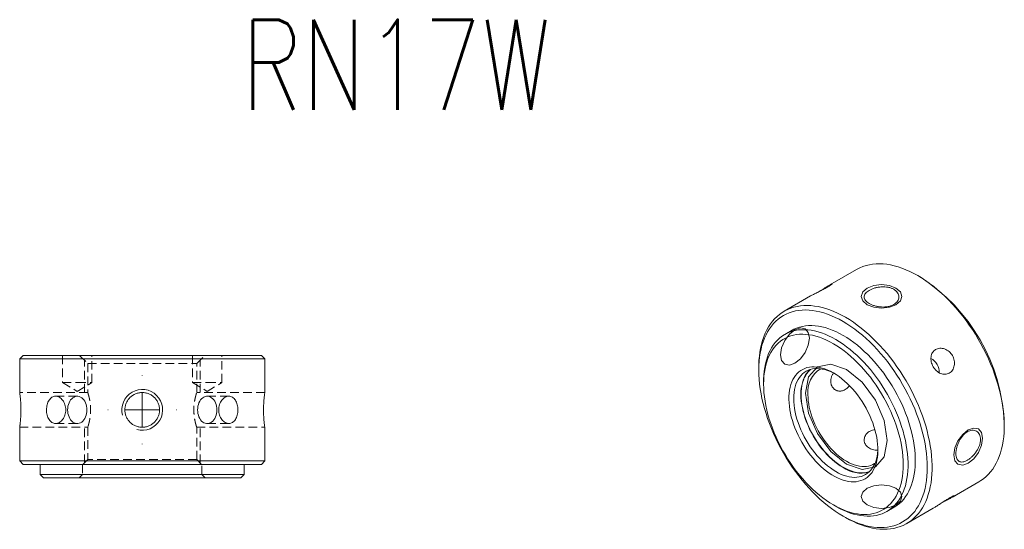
# Model space of a CAD drawing. Header units: millimetres. Extents: x 54 to 201, y 43 to 192.
# Tile 3 of 3: x 57 to 201, y 118 to 192. Entities that reach past the tile are written whole.
import ezdxf

# ---------------------------------------------------------------- set-up
doc = ezdxf.new("R2010")
doc.units = ezdxf.units.MM
doc.linetypes.add('HIDDEN', pattern=[1.905, 1.27, -0.635])
doc.layers.get('0').update_dxf_attribs({"lineweight": 18})
doc.layers.add('FORMAT', color=7, linetype='Continuous', lineweight=18)
doc.styles.add('SLDTEXTSTYLE0', font='txt.shx', dxfattribs={"width": 0.75})

# ---------------------------------------------------------------- blocks, each defined once
blk = doc.blocks.new('SW_CENTERMARKSYMBOL_1')
at = {"layer": 'FORMAT', "color": 0}
for p, q in [((0, 5), (0, 5.05)), ((0, 0), (0, 2.5)), ((-5, 0), (-5.05, 0)), ((0, 0), (-2.5, 0)), ((0, 0), (0, -2.5)), ((0, 0), (2.5, 0)), ((5, 0), (5.05, 0)), ((0, -5), (0, -5.05))]:
    blk.add_line(p, q, dxfattribs=at)

msp = doc.modelspace()

# ---------------------------------------------------------------- linework, layer by layer
at = {"color": 7, "linetype": 'Continuous', "lineweight": 15}
for p, q in [((179.56, 155.71), (175.66, 153.46)), ((188.91, 154.61), (188.56, 154.82)), ((172.84, 151.83), (168.95, 149.59)), ((170.1, 146.79), (169.04, 146.17)), ((57.15, 143.1), (56.65, 142.6)), ((56.65, 142.6), (56.65, 137.65)), ((92.65, 142.6), (56.65, 142.6)), ((57.15, 143.1), (92.15, 143.1)), ((92.65, 142.6), (92.15, 143.1)), ((92.65, 137.64), (92.65, 142.6)), ((165.22, 141.35), (165.22, 140.94)), ((165.93, 139.31), (165.93, 138.9)), ((201.28, 132.77), (201.28, 133.18)), ((56.65, 132.55), (56.65, 127.6)), ((92.65, 127.6), (92.65, 132.55)), ((56.65, 127.6), (57.15, 127.1)), ((56.65, 127.6), (74.65, 127.6)), ((74.65, 127.6), (92.65, 127.6)), ((92.15, 127.1), (92.65, 127.6)), ((74.65, 127.1), (57.15, 127.1)), ((59.65, 127.1), (59.65, 125.6)), ((92.15, 127.1), (74.65, 127.1)), ((89.65, 125.6), (89.65, 127.1)), ((59.65, 125.6), (60.15, 125.1)), ((59.65, 125.6), (74.65, 125.6)), ((74.65, 125.1), (60.15, 125.1)), ((74.65, 125.6), (89.65, 125.6)), ((89.15, 125.1), (74.65, 125.1)), ((89.15, 125.1), (89.65, 125.6)), ((193.66, 122.29), (197.56, 124.53)), ((176.18, 121.14), (176.53, 120.94)), ((184.04, 120.19), (185.1, 120.8)), ((186.95, 118.41), (190.84, 120.66)), ((177.59, 119.51), (177.95, 119.3))]:
    msp.add_line(p, q, dxfattribs=at)
at = {"color": 7, "linetype": 'HIDDEN', "lineweight": 0}
for p, q in [((62.96, 143.1), (62.96, 139.1)), ((65.45, 143.1), (66.65, 141.9)), ((66.15, 137.65), (66.15, 142.4)), ((66.65, 141.9), (82.65, 141.9)), ((66.65, 141.9), (66.65, 137.65)), ((67.26, 139.1), (67.26, 143.1)), ((82.05, 143.1), (82.05, 139.1)), ((82.65, 141.9), (83.85, 143.1)), ((82.65, 137.65), (82.65, 141.9)), ((83.15, 137.65), (83.15, 142.4)), ((86.35, 139.1), (86.35, 143.1)), ((62.96, 139.1), (65.11, 139.1)), ((62.96, 139.1), (65.11, 137.81)), ((65.11, 139.1), (67.26, 139.1)), ((65.11, 137.81), (67.26, 139.1)), ((82.05, 139.1), (84.2, 139.1)), ((82.05, 139.1), (84.2, 137.81)), ((84.2, 139.1), (86.35, 139.1)), ((84.2, 137.81), (86.35, 139.1)), ((66.65, 137.65), (56.65, 137.65)), ((92.65, 137.65), (82.65, 137.65)), ((65.11, 137.1), (61.92, 137.1)), ((61.92, 137.1), (61.92, 137.1)), ((87.38, 137.1), (84.2, 137.1)), ((87.38, 137.09), (87.26, 137.09)), ((60.59, 135.13), (60.6, 134.84)), ((85.89, 135.21), (85.89, 135.06)), ((61.92, 133.1), (65.11, 133.1)), ((84.2, 133.1), (87.38, 133.1)), ((87.14, 133.13), (87.38, 133.1)), ((56.65, 132.55), (66.66, 132.55)), ((66.15, 127.3), (66.15, 132.55)), ((66.65, 132.56), (66.65, 127.8)), ((82.65, 127.8), (82.65, 132.55)), ((82.65, 132.55), (92.65, 132.55)), ((83.15, 127.3), (83.15, 132.55)), ((66.65, 127.8), (65.95, 127.1)), ((82.65, 127.8), (66.65, 127.8)), ((83.35, 127.1), (82.65, 127.8)), ((65.9, 127.1), (65.9, 125.6)), ((83.4, 125.6), (83.4, 127.1)), ((65.9, 125.6), (65.4, 125.1)), ((83.9, 125.1), (83.4, 125.6))]:
    msp.add_line(p, q, dxfattribs=at)
at = {"color": 7, "linetype": 'Continuous', "lineweight": 15}
for points in [[(197.56, 124.53), (197.86, 124.72), (198.24, 125), (198.61, 125.3), (198.96, 125.64), (199.28, 126.01), (199.58, 126.41), (199.86, 126.84), (200.11, 127.29), (200.34, 127.77), (200.55, 128.28), (200.73, 128.81), (200.89, 129.36), (201.02, 129.94), (201.12, 130.54), (201.2, 131.15), (201.26, 131.79), (201.28, 132.44), (201.28, 133.11), (201.26, 133.79), (201.2, 134.49), (201.12, 135.2), (201.02, 135.92), (200.89, 136.65), (200.73, 137.38), (200.55, 138.12), (200.34, 138.87), (200.11, 139.61), (199.86, 140.36), (199.58, 141.11), (199.28, 141.85), (198.96, 142.6), (198.61, 143.33), (198.24, 144.06), (197.86, 144.78), (197.45, 145.5), (197.03, 146.2), (196.59, 146.89), (196.13, 147.56), (195.66, 148.22), (195.17, 148.86), (194.67, 149.49), (194.15, 150.09), (193.63, 150.68), (193.09, 151.24), (192.55, 151.78), (191.99, 152.29), (191.43, 152.78), (190.86, 153.25), (190.29, 153.68), (189.71, 154.09), (189.14, 154.47), (188.56, 154.82), (187.98, 155.14), (187.4, 155.43), (186.82, 155.68), (186.25, 155.91), (185.68, 156.1), (185.12, 156.26), (184.57, 156.38), (184.02, 156.47), (183.49, 156.53), (182.96, 156.55), (182.45, 156.54), (181.94, 156.5), (181.46, 156.42), (180.98, 156.31), (180.52, 156.16), (180.08, 155.98), (179.66, 155.77), (179.56, 155.71)], [(165.22, 141.35), (165.23, 141.68), (165.25, 142.33), (165.3, 142.97), (165.38, 143.59), (165.49, 144.18), (165.62, 144.76), (165.78, 145.31), (165.96, 145.84), (166.16, 146.35), (166.39, 146.83), (166.65, 147.28), (166.93, 147.71), (167.23, 148.11), (167.55, 148.48), (167.9, 148.82), (168.26, 149.12), (168.65, 149.4), (169.05, 149.65), (169.48, 149.86), (169.92, 150.04), (170.38, 150.18), (170.85, 150.3), (171.34, 150.37), (171.84, 150.42), (172.35, 150.43), (172.88, 150.41), (173.42, 150.35), (173.96, 150.26), (174.52, 150.13), (175.08, 149.98), (175.65, 149.78), (176.22, 149.56), (176.79, 149.3), (177.37, 149.02), (177.95, 148.7)], [(177.6, 148.08), (177.03, 148.4), (176.45, 148.68), (175.89, 148.93), (175.32, 149.15), (174.76, 149.34), (174.21, 149.49), (173.66, 149.61), (173.13, 149.7), (172.6, 149.75), (172.08, 149.77), (171.58, 149.75), (171.08, 149.7), (170.6, 149.62), (170.14, 149.5), (169.69, 149.35), (169.26, 149.17), (168.85, 148.95), (168.45, 148.7), (168.08, 148.42), (167.72, 148.11), (167.39, 147.76), (167.08, 147.39), (166.79, 146.99), (166.52, 146.56), (166.28, 146.1), (166.06, 145.62), (165.86, 145.11), (165.69, 144.58), (165.55, 144.02), (165.43, 143.44), (165.34, 142.84), (165.28, 142.23), (165.24, 141.59), (165.22, 140.94), (165.24, 140.27), (165.28, 139.59), (165.34, 138.9), (165.43, 138.19), (165.55, 137.48), (165.69, 136.76), (165.86, 136.03), (166.06, 135.29), (166.28, 134.56), (166.52, 133.82), (166.79, 133.08), (167.08, 132.35), (167.39, 131.61), (167.72, 130.88), (168.08, 130.16), (168.45, 129.45), (168.85, 128.74), (169.26, 128.05), (169.69, 127.37), (170.14, 126.7), (170.6, 126.04), (171.08, 125.41), (171.58, 124.79), (172.08, 124.19), (172.6, 123.61), (173.13, 123.05), (173.66, 122.52), (174.21, 122.01), (174.76, 121.52), (175.32, 121.06), (175.89, 120.63), (176.45, 120.23), (177.03, 119.85), (177.6, 119.51), (178.17, 119.19), (178.74, 118.91), (179.31, 118.66), (179.87, 118.44), (180.43, 118.25), (180.98, 118.1), (181.53, 117.98), (182.07, 117.89), (182.59, 117.84), (183.11, 117.82), (183.62, 117.84), (184.11, 117.89), (184.59, 117.97), (185.05, 118.09), (185.5, 118.24), (185.93, 118.42), (186.35, 118.64), (186.74, 118.89), (187.12, 119.17), (187.47, 119.48), (187.81, 119.83), (188.12, 120.2), (188.41, 120.6), (188.67, 121.03), (188.92, 121.49), (189.14, 121.97), (189.33, 122.48), (189.5, 123.01), (189.64, 123.57), (189.76, 124.15), (189.85, 124.75), (189.92, 125.36), (189.96, 126), (189.97, 126.65), (189.96, 127.32), (189.92, 128), (189.85, 128.69), (189.76, 129.4), (189.64, 130.11), (189.5, 130.83), (189.33, 131.56), (189.14, 132.3), (188.92, 133.03), (188.67, 133.77), (188.41, 134.51), (188.12, 135.24), (187.81, 135.98), (187.47, 136.71), (187.12, 137.43), (186.74, 138.14), (186.35, 138.85), (185.93, 139.54), (185.5, 140.22), (185.05, 140.89), (184.59, 141.55), (184.11, 142.18), (183.62, 142.8), (183.11, 143.4), (182.59, 143.98), (182.07, 144.54), (181.53, 145.07), (180.98, 145.58), (180.43, 146.07), (179.87, 146.53), (179.31, 146.96), (178.74, 147.36), (178.17, 147.74), (177.6, 148.08)], [(177.95, 148.7), (178.53, 148.35), (179.11, 147.97), (179.68, 147.56), (180.26, 147.12), (180.82, 146.66), (181.38, 146.17), (181.94, 145.65), (182.48, 145.11), (183.02, 144.55), (183.55, 143.97), (184.06, 143.36), (184.56, 142.74), (185.05, 142.1), (185.52, 141.44), (185.98, 140.76), (186.42, 140.07), (186.85, 139.37), (187.25, 138.66), (187.64, 137.94), (188, 137.21), (188.35, 136.47), (188.67, 135.73), (188.97, 134.98), (189.25, 134.24), (189.51, 133.49), (189.74, 132.74), (189.94, 132), (190.12, 131.26), (190.28, 130.52), (190.41, 129.8), (190.52, 129.08), (190.6, 128.37), (190.65, 127.67), (190.67, 126.99), (190.67, 126.32), (190.65, 125.67), (190.6, 125.03), (190.52, 124.41), (190.41, 123.81), (190.28, 123.24), (190.12, 122.68), (189.94, 122.15), (189.74, 121.65), (189.51, 121.17), (189.25, 120.71), (188.97, 120.29), (188.67, 119.89), (188.35, 119.52), (188, 119.18), (187.64, 118.87), (187.25, 118.6), (186.85, 118.35), (186.42, 118.14), (185.98, 117.96), (185.52, 117.81), (185.05, 117.7), (184.56, 117.62), (184.06, 117.58), (183.55, 117.57), (183.02, 117.59), (182.48, 117.65), (181.94, 117.74), (181.38, 117.86), (180.82, 118.02), (180.26, 118.21), (179.68, 118.44), (179.11, 118.69), (178.53, 118.98), (177.95, 119.3), (177.95, 119.3)], [(165.93, 139.31), (165.93, 139.61), (165.96, 140.2), (166.01, 140.78), (166.09, 141.34), (166.2, 141.88), (166.33, 142.39), (166.48, 142.89), (166.66, 143.36), (166.87, 143.8), (167.1, 144.22), (167.35, 144.61), (167.63, 144.97), (167.92, 145.3), (168.24, 145.61), (168.58, 145.88), (168.94, 146.12), (169.32, 146.33), (169.72, 146.5), (170.13, 146.64), (170.56, 146.75), (171.01, 146.83), (171.46, 146.87), (171.93, 146.87), (172.42, 146.85), (172.91, 146.79), (173.41, 146.69), (173.92, 146.56), (174.43, 146.4), (174.96, 146.21), (175.48, 145.98), (176.01, 145.72), (176.54, 145.43)], [(176.18, 144.82), (175.66, 145.1), (175.15, 145.36), (174.63, 145.58), (174.12, 145.77), (173.61, 145.92), (173.11, 146.05), (172.62, 146.14), (172.14, 146.19), (171.67, 146.22), (171.21, 146.2), (170.76, 146.16), (170.33, 146.08), (169.91, 145.96), (169.5, 145.82), (169.12, 145.64), (168.75, 145.43), (168.4, 145.18), (168.07, 144.91), (167.77, 144.6), (167.48, 144.26), (167.22, 143.9), (166.98, 143.51), (166.76, 143.09), (166.57, 142.64), (166.4, 142.17), (166.26, 141.68), (166.14, 141.16), (166.05, 140.62), (165.98, 140.06), (165.94, 139.49), (165.93, 138.9), (165.94, 138.29), (165.98, 137.67), (166.05, 137.04), (166.14, 136.39), (166.26, 135.74), (166.4, 135.08), (166.57, 134.42), (166.76, 133.75), (166.98, 133.08), (167.22, 132.41), (167.48, 131.74), (167.77, 131.07), (168.07, 130.41), (168.4, 129.76), (168.75, 129.11), (169.12, 128.48), (169.5, 127.85), (169.91, 127.24), (170.33, 126.64), (170.76, 126.06), (171.21, 125.5), (171.67, 124.96), (172.14, 124.43), (172.62, 123.93), (173.11, 123.45), (173.61, 123), (174.12, 122.57), (174.63, 122.17), (175.15, 121.8), (175.66, 121.45), (176.18, 121.14), (176.7, 120.85), (177.22, 120.6), (177.74, 120.38), (178.25, 120.19), (178.75, 120.03), (179.25, 119.91), (179.74, 119.82), (180.23, 119.76), (180.7, 119.74), (181.16, 119.75), (181.61, 119.8), (182.04, 119.88), (182.46, 119.99), (182.86, 120.14), (183.25, 120.32), (183.61, 120.53), (183.96, 120.78), (184.29, 121.05), (184.6, 121.36), (184.88, 121.69), (185.15, 122.06), (185.39, 122.45), (185.6, 122.87), (185.8, 123.32), (185.97, 123.79), (186.11, 124.28), (186.23, 124.8), (186.32, 125.33), (186.38, 125.89), (186.42, 126.47), (186.44, 127.06), (186.42, 127.67), (186.38, 128.29), (186.32, 128.92), (186.23, 129.56), (186.11, 130.22), (185.97, 130.88), (185.8, 131.54), (185.6, 132.21), (185.39, 132.88), (185.15, 133.55), (184.88, 134.22), (184.6, 134.88), (184.29, 135.55), (183.96, 136.2), (183.61, 136.85), (183.25, 137.48), (182.86, 138.11), (182.46, 138.72), (182.04, 139.31), (181.61, 139.9), (181.16, 140.46), (180.7, 141), (180.23, 141.52), (179.74, 142.03), (179.25, 142.5), (178.75, 142.96), (178.25, 143.38), (177.74, 143.79), (177.22, 144.16), (176.7, 144.5), (176.18, 144.82)], [(185.1, 120.8), (185.19, 120.86), (185.55, 121.1), (185.89, 121.37), (186.21, 121.67), (186.51, 122.01), (186.78, 122.37), (187.04, 122.76), (187.26, 123.18), (187.47, 123.62), (187.65, 124.09), (187.81, 124.58), (187.94, 125.1), (188.04, 125.64), (188.12, 126.2), (188.17, 126.77), (188.2, 127.37), (188.2, 127.98), (188.17, 128.6), (188.12, 129.24), (188.04, 129.89), (187.94, 130.55), (187.81, 131.22), (187.65, 131.89), (187.47, 132.57), (187.26, 133.25), (187.04, 133.93), (186.78, 134.62), (186.51, 135.3), (186.21, 135.97), (185.89, 136.64), (185.55, 137.31), (185.19, 137.96), (184.81, 138.61), (184.41, 139.24), (184, 139.86), (183.57, 140.47), (183.13, 141.05), (182.67, 141.62), (182.2, 142.17), (181.72, 142.7), (181.22, 143.21), (180.72, 143.69), (180.21, 144.15), (179.7, 144.59), (179.18, 144.99), (178.65, 145.37), (178.13, 145.72), (177.6, 146.04), (177.07, 146.33), (176.54, 146.59), (176.02, 146.82), (175.5, 147.01), (174.98, 147.18), (174.47, 147.3), (173.97, 147.4), (173.48, 147.46), (172.99, 147.49), (172.52, 147.48), (172.07, 147.44), (171.62, 147.36), (171.19, 147.26), (170.78, 147.11), (170.38, 146.94), (170.1, 146.79)], [(176.54, 145.43), (177.06, 145.11), (177.59, 144.76), (178.12, 144.38), (178.64, 143.97), (179.15, 143.54), (179.66, 143.08), (180.16, 142.6), (180.66, 142.09), (181.14, 141.56), (181.61, 141.01), (182.07, 140.44), (182.51, 139.85), (182.94, 139.25), (183.35, 138.63), (183.75, 138), (184.13, 137.35), (184.49, 136.7), (184.83, 136.03), (185.15, 135.36), (185.45, 134.68), (185.72, 134), (185.97, 133.32), (186.2, 132.64), (186.41, 131.96), (186.59, 131.28), (186.75, 130.61), (186.88, 129.94), (186.98, 129.28), (187.06, 128.63), (187.11, 127.99), (187.14, 127.37), (187.14, 126.76), (187.11, 126.16), (187.06, 125.58), (186.98, 125.03), (186.88, 124.49), (186.75, 123.97), (186.59, 123.48), (186.41, 123.01), (186.2, 122.56), (185.97, 122.15), (185.72, 121.76), (185.45, 121.39), (185.15, 121.06), (184.83, 120.76), (184.49, 120.49), (184.13, 120.25), (183.75, 120.04), (183.35, 119.86), (182.94, 119.72), (182.51, 119.61), (182.07, 119.54), (181.61, 119.5), (181.14, 119.49), (180.66, 119.52), (180.16, 119.58), (179.66, 119.67), (179.15, 119.8), (178.64, 119.96), (178.12, 120.16), (177.59, 120.39), (177.06, 120.64), (176.54, 120.93), (176.53, 120.94)], [(176.18, 140.53), (176.6, 140.28), (177.01, 139.99), (177.42, 139.68), (177.83, 139.34), (178.22, 138.98), (178.61, 138.59), (178.99, 138.18), (179.36, 137.74), (179.72, 137.29), (180.06, 136.82), (180.39, 136.34), (180.7, 135.84), (180.99, 135.33), (181.26, 134.81), (181.51, 134.28), (181.74, 133.75), (181.95, 133.22), (182.13, 132.68), (182.29, 132.15), (182.43, 131.62), (182.54, 131.09), (182.62, 130.57), (182.68, 130.06), (182.72, 129.57), (182.72, 129.08), (182.7, 128.62), (182.66, 128.17), (182.58, 127.74), (182.49, 127.33), (182.36, 126.94), (182.22, 126.58), (182.04, 126.24), (181.85, 125.93), (181.63, 125.65), (181.39, 125.4), (181.13, 125.18), (180.84, 124.99), (180.54, 124.83), (180.23, 124.71), (179.89, 124.62), (179.54, 124.56), (179.18, 124.53), (178.8, 124.55), (178.42, 124.59), (178.03, 124.67), (177.62, 124.78), (177.22, 124.92), (176.8, 125.1), (176.39, 125.31), (175.97, 125.55), (175.56, 125.82), (175.15, 126.12), (174.74, 126.44), (174.34, 126.8), (173.95, 127.17), (173.56, 127.57), (173.19, 128), (172.82, 128.44), (172.47, 128.9), (172.14, 129.38), (171.82, 129.87), (171.52, 130.37), (171.24, 130.89), (170.98, 131.41), (170.74, 131.94), (170.52, 132.47), (170.32, 133.01), (170.15, 133.54), (170, 134.08), (169.88, 134.61), (169.78, 135.13), (169.71, 135.64), (169.66, 136.14), (169.64, 136.63), (169.65, 137.11), (169.68, 137.57), (169.74, 138.01), (169.83, 138.43), (169.94, 138.83), (170.07, 139.2), (170.23, 139.55), (170.42, 139.87), (170.62, 140.17), (170.85, 140.44), (171.11, 140.67), (171.38, 140.88), (171.67, 141.05), (171.98, 141.19), (172.3, 141.3), (172.65, 141.37), (173, 141.41), (173.37, 141.42), (173.75, 141.39), (174.14, 141.33), (174.54, 141.24), (174.94, 141.11), (175.35, 140.95), (175.77, 140.76), (176.18, 140.53)], [(176.36, 140.42), (176.13, 140.55), (175.73, 140.73), (175.33, 140.89), (174.93, 141.01), (174.55, 141.1), (174.17, 141.15), (173.8, 141.17), (173.44, 141.16), (173.1, 141.11), (172.77, 141.03), (172.46, 140.91), (172.16, 140.76), (171.88, 140.58), (171.63, 140.37), (171.39, 140.12), (171.18, 139.85), (170.99, 139.55), (170.82, 139.22), (170.68, 138.86), (170.56, 138.48), (170.47, 138.08), (170.4, 137.66), (170.36, 137.21), (170.35, 136.75), (170.36, 136.28), (170.4, 135.79), (170.47, 135.29), (170.56, 134.78), (170.68, 134.27), (170.82, 133.75), (170.99, 133.23), (171.18, 132.7), (171.39, 132.18), (171.63, 131.67), (171.88, 131.16), (172.16, 130.66), (172.46, 130.17), (172.77, 129.69), (173.1, 129.23), (173.44, 128.78), (173.8, 128.35), (174.17, 127.95), (174.55, 127.57), (174.93, 127.21), (175.33, 126.87), (175.73, 126.57), (176.13, 126.29), (176.54, 126.04), (176.94, 125.82), (177.34, 125.63), (177.74, 125.48), (178.14, 125.36), (178.52, 125.27), (178.9, 125.21), (179.27, 125.19), (179.63, 125.21), (179.97, 125.26), (180.3, 125.34), (180.62, 125.46), (180.91, 125.6), (181.19, 125.79), (181.44, 126), (181.68, 126.24), (181.89, 126.52), (182.09, 126.82), (182.25, 127.15), (182.39, 127.5), (182.51, 127.88), (182.6, 128.29), (182.67, 128.71), (182.71, 129.15), (182.72, 129.41)], [(172.72, 141.01), (172.69, 140.98), (172.45, 140.73), (172.24, 140.46), (172.05, 140.16), (171.88, 139.83), (171.74, 139.47), (171.62, 139.09), (171.53, 138.69), (171.46, 138.27), (171.42, 137.83), (171.41, 137.37), (171.42, 136.89), (171.46, 136.4), (171.53, 135.9), (171.62, 135.4), (171.74, 134.88), (171.88, 134.36), (172.05, 133.84), (172.24, 133.32), (172.45, 132.8), (172.69, 132.28), (172.94, 131.77), (173.22, 131.27), (173.52, 130.78), (173.83, 130.3), (174.16, 129.84), (174.5, 129.39), (174.86, 128.97), (175.23, 128.56), (175.61, 128.18), (176, 127.82), (176.39, 127.48), (176.79, 127.18), (177.19, 126.9), (177.6, 126.65)], [(181.5, 126.05), (181.34, 126), (181.01, 125.92), (180.67, 125.87), (180.32, 125.85), (179.95, 125.87), (179.57, 125.93), (179.19, 126.01), (178.8, 126.13), (178.4, 126.29), (178, 126.47), (177.6, 126.69), (177.19, 126.94), (176.79, 127.22), (176.4, 127.52), (176, 127.85), (175.62, 128.21), (175.24, 128.59), (174.88, 128.99), (174.52, 129.42), (174.18, 129.86), (173.85, 130.32), (173.54, 130.8), (173.25, 131.28), (172.97, 131.78), (172.72, 132.29), (172.48, 132.8), (172.27, 133.32), (172.08, 133.84), (171.91, 134.36), (171.77, 134.87), (171.65, 135.39), (171.56, 135.89), (171.5, 136.39), (171.46, 136.87), (171.44, 137.35), (171.46, 137.8), (171.5, 138.24), (171.56, 138.66), (171.65, 139.06), (171.77, 139.44), (171.91, 139.79), (172.08, 140.12), (172.27, 140.42), (172.48, 140.69), (172.72, 140.94), (172.84, 141.05)], [(172.43, 137.35), (172.45, 136.89), (172.49, 136.43), (172.55, 135.95), (172.64, 135.46), (172.76, 134.97), (172.9, 134.47), (173.07, 133.97), (173.26, 133.48), (173.47, 132.98), (173.7, 132.49), (173.96, 132.01), (174.23, 131.54), (174.52, 131.07), (174.83, 130.63), (175.15, 130.2), (175.49, 129.78), (175.84, 129.39), (176.2, 129.02), (176.57, 128.67), (176.94, 128.35), (177.32, 128.05), (177.71, 127.79), (178.09, 127.55), (178.48, 127.34), (178.86, 127.16), (179.24, 127.02), (179.62, 126.91), (179.99, 126.83), (180.35, 126.79), (180.69, 126.78), (181.03, 126.8), (181.35, 126.86), (181.66, 126.95), (181.95, 127.08), (182.23, 127.24), (182.32, 127.3)]]:
    msp.add_lwpolyline(points, dxfattribs=at)
at = {"color": 7, "linetype": 'Continuous', "lineweight": 0}
for points in [[(185.37, 152.98), (186.03, 152.42), (186.25, 151.76), (186.03, 151.1), (185.37, 150.53), (184.4, 150.16), (183.25, 150.03), (182.11, 150.16), (181.13, 150.53), (180.48, 151.1), (180.25, 151.76), (180.48, 152.42), (181.13, 152.98), (182.11, 153.36), (183.25, 153.49), (184.4, 153.36), (185.37, 152.98)], [(172.65, 145.63), (172.49, 146.48), (172.03, 147.01), (171.34, 147.14), (170.53, 146.86), (169.71, 146.2), (169.03, 145.27), (168.57, 144.21), (168.4, 143.18), (168.57, 142.34), (169.03, 141.81), (169.71, 141.68), (170.53, 141.96), (171.34, 142.61), (172.03, 143.54), (172.49, 144.6), (172.65, 145.63)], [(178.09, 127.14), (175.79, 129), (173.84, 131.63), (172.54, 134.63), (172.08, 137.55), (172.54, 139.94), (173.84, 141.44), (175.79, 141.82), (178.09, 141.02), (180.39, 139.17), (182.34, 136.53), (183.64, 133.53), (184.1, 130.61), (183.64, 128.22), (182.34, 126.72), (180.39, 126.34), (178.09, 127.14)], [(198.1, 130.94), (197.94, 129.91), (197.48, 128.85), (196.79, 127.92), (195.98, 127.26), (195.17, 126.98), (194.48, 127.11), (194.02, 127.64), (193.86, 128.49), (194.02, 129.52), (194.48, 130.58), (195.17, 131.51), (195.98, 132.16), (196.79, 132.44), (197.48, 132.31), (197.94, 131.78), (198.1, 130.94)], [(185.37, 123.59), (184.4, 123.96), (183.25, 124.09), (182.11, 123.96), (181.13, 123.59), (180.48, 123.03), (180.25, 122.36), (180.48, 121.7), (181.13, 121.14), (182.11, 120.76), (183.25, 120.63), (184.4, 120.76), (185.37, 121.14), (186.03, 121.7), (186.25, 122.36), (186.03, 123.03), (185.37, 123.59)]]:
    msp.add_lwpolyline(points, dxfattribs=at)
at = {"color": 7, "linetype": 'HIDDEN', "lineweight": 0}
for points in [[(63.69, 135.1), (63.71, 134.83), (63.74, 134.56), (63.81, 134.3), (63.9, 134.06), (64.01, 133.84), (64.14, 133.64), (64.29, 133.46), (64.46, 133.32), (64.63, 133.21), (64.82, 133.14), (65.01, 133.1), (65.2, 133.1), (65.39, 133.14), (65.58, 133.21), (65.76, 133.32), (65.92, 133.46), (66.07, 133.64), (66.2, 133.84), (66.31, 134.06), (66.4, 134.3), (66.47, 134.56), (66.51, 134.83), (66.52, 135.1), (66.51, 135.37), (66.47, 135.64), (66.4, 135.9), (66.31, 136.14), (66.2, 136.36), (66.07, 136.56), (65.92, 136.73), (65.76, 136.87), (65.58, 136.98), (65.39, 137.06), (65.2, 137.09), (65.01, 137.09), (64.82, 137.06), (64.63, 136.98), (64.46, 136.87), (64.29, 136.73), (64.14, 136.56), (64.01, 136.36), (63.9, 136.14), (63.81, 135.9), (63.74, 135.64), (63.71, 135.37), (63.69, 135.1)], [(82.78, 135.1), (82.8, 134.83), (82.84, 134.56), (82.9, 134.3), (82.99, 134.06), (83.1, 133.84), (83.23, 133.64), (83.38, 133.46), (83.55, 133.32), (83.72, 133.21), (83.91, 133.14), (84.1, 133.1), (84.29, 133.1), (84.49, 133.14), (84.67, 133.21), (84.85, 133.32), (85.01, 133.46), (85.16, 133.64), (85.3, 133.84), (85.41, 134.06), (85.5, 134.3), (85.56, 134.56), (85.6, 134.83), (85.61, 135.1), (85.6, 135.37), (85.56, 135.64), (85.5, 135.9), (85.41, 136.14), (85.3, 136.36), (85.16, 136.56), (85.01, 136.73), (84.85, 136.87), (84.67, 136.98), (84.49, 137.06), (84.29, 137.09), (84.1, 137.09), (83.91, 137.06), (83.72, 136.98), (83.55, 136.87), (83.38, 136.73), (83.23, 136.56), (83.1, 136.36), (82.99, 136.14), (82.9, 135.9), (82.84, 135.64), (82.8, 135.37), (82.78, 135.1)]]:
    msp.add_lwpolyline(points, dxfattribs=at)
at = {"color": 7, "linetype": 'Continuous', "lineweight": 15}
for centre, radius, start, end in [((174.47, 131.99), 26.84, 2.5457, 57.4489), ((189.39, 140.6), 2.34, 358.3994, 61.5329), ((176.28, 137.79), 3.87, 120.2418, 186.5501), ((180.25, 130.48), 4.66, 235.3, 284.3705)]:
    msp.add_arc(centre, radius, start, end, dxfattribs=at)
at = {"color": 7, "linetype": 'Continuous', "lineweight": 0}
msp.add_arc((74.65, 135.1), 3, 255, 195, dxfattribs=at)
msp.add_arc((74.65, 135.1), 3, 255, 195, dxfattribs=at)
at = {"color": 7, "linetype": 'Continuous', "lineweight": 15}
for points, knots in [([(174.29, 152.59), (174.32, 152.61), (174.45, 152.69), (174.67, 152.83), (174.93, 153.01), (175.19, 153.17), (175.42, 153.31), (175.62, 153.44), (175.78, 153.53), (175.9, 153.59), (175.98, 153.62), (176.01, 153.62), (176, 153.59), (175.93, 153.53), (175.82, 153.45), (175.66, 153.34), (175.47, 153.22), (175.23, 153.09), (174.97, 152.94), (174.69, 152.79), (174.39, 152.64), (174.09, 152.48), (173.8, 152.33), (173.51, 152.19), (173.25, 152.06), (173.02, 151.94), (172.9, 151.87), (172.84, 151.83)], [0, 0, 0, 0, 0.07652, 0.305848, 0.54179, 0.771672, 1.008273, 1.237191, 1.472808, 1.700756, 1.93529, 2.163756, 2.398778, 2.628452, 2.86478, 3.094479, 3.330908, 3.559392, 3.794538, 4.022467, 4.256954, 4.485848, 4.721321, 4.951199, 5.187768, 5.417117, 5.650718, 5.650718, 5.650718, 5.650718]), ([(185.06, 152.8), (185.18, 152.73), (185.28, 152.65), (185.47, 152.49), (185.55, 152.4), (185.67, 152.2), (185.72, 152.1), (185.79, 151.9), (185.8, 151.79), (185.8, 151.58), (185.79, 151.47), (185.72, 151.27), (185.67, 151.16), (185.55, 150.97), (185.47, 150.88), (185.28, 150.71), (185.18, 150.64), (184.94, 150.5), (184.81, 150.44), (184.53, 150.34), (184.38, 150.3), (184.08, 150.24), (183.91, 150.22), (183.59, 150.2), (183.42, 150.2), (183.09, 150.22), (182.92, 150.24), (182.6, 150.3), (182.43, 150.33), (182.12, 150.42), (181.98, 150.47), (181.7, 150.58), (181.57, 150.65), (181.33, 150.78), (181.23, 150.86), (181.04, 151.01), (180.96, 151.09), (180.83, 151.25), (180.79, 151.34), (180.72, 151.51), (180.7, 151.6), (180.7, 151.77), (180.72, 151.86), (180.78, 152.03), (180.83, 152.11), (180.96, 152.28), (181.04, 152.36), (181.22, 152.51), (181.33, 152.58), (181.57, 152.72), (181.7, 152.78), (181.97, 152.9), (182.12, 152.95), (182.43, 153.04), (182.59, 153.07), (182.92, 153.13), (183.09, 153.15), (183.58, 153.18), (183.92, 153.16), (184.38, 153.07), (184.53, 153.03), (184.81, 152.93), (184.94, 152.87), (185.06, 152.8)], [0, 0, 0, 0, 0.402078, 0.402078, 0.804155, 0.804155, 1.206233, 1.206233, 1.60831, 1.60831, 2.010388, 2.010388, 2.412465, 2.412465, 2.814543, 2.814543, 3.21662, 3.21662, 3.618698, 3.618698, 4.020775, 4.020775, 4.422853, 4.422853, 4.82493, 4.82493, 5.227008, 5.227008, 5.629085, 5.629085, 6.031163, 6.031163, 6.43324, 6.43324, 6.835318, 6.835318, 7.237395, 7.237395, 7.639473, 7.639473, 8.04155, 8.04155, 8.443628, 8.443628, 8.845705, 8.845705, 9.247783, 9.247783, 9.64986, 9.64986, 10.051938, 10.051938, 10.454015, 10.454015, 10.856093, 10.856093, 11.25817, 11.25817, 12.062325, 12.062325, 12.464403, 12.464403, 12.866481, 12.866481, 12.866481, 12.866481]), ([(191.2, 143.96), (191.29, 144.01), (191.39, 144.05), (191.6, 144.12), (191.71, 144.14), (191.94, 144.15), (192.05, 144.15), (192.29, 144.11), (192.4, 144.08), (192.75, 143.96), (192.97, 143.84), (193.36, 143.51), (193.54, 143.3), (193.73, 142.96), (193.79, 142.84), (193.88, 142.6), (193.91, 142.47), (193.96, 142.22), (193.97, 142.09), (193.97, 141.84), (193.96, 141.72), (193.91, 141.47), (193.88, 141.36), (193.79, 141.14), (193.73, 141.04), (193.61, 140.85), (193.54, 140.76), (193.38, 140.61), (193.29, 140.55), (193.01, 140.39), (192.8, 140.33), (192.37, 140.31), (192.15, 140.35), (191.83, 140.48), (191.72, 140.54), (191.51, 140.67), (191.42, 140.75), (191.23, 140.92), (191.14, 141.02), (190.98, 141.22), (190.91, 141.33), (190.77, 141.55), (190.72, 141.67), (190.62, 141.91), (190.58, 142.04), (190.53, 142.28), (190.51, 142.41), (190.5, 142.65), (190.5, 142.77), (190.55, 143.12), (190.62, 143.33), (190.85, 143.7), (191.01, 143.85), (191.2, 143.96)], [0, 0, 0, 0, 0.357303, 0.357303, 0.714606, 0.714606, 1.071908, 1.071908, 1.429211, 1.429211, 2.143817, 2.143817, 2.858422, 2.858422, 3.215725, 3.215725, 3.573028, 3.573028, 3.93033, 3.93033, 4.287633, 4.287633, 4.644936, 4.644936, 5.002239, 5.002239, 5.359541, 5.359541, 5.716844, 5.716844, 6.43145, 6.43145, 7.146055, 7.146055, 7.503358, 7.503358, 7.860661, 7.860661, 8.217963, 8.217963, 8.575266, 8.575266, 8.932569, 8.932569, 9.289872, 9.289872, 9.647174, 9.647174, 10.004477, 10.004477, 10.719083, 10.719083, 11.433688, 11.433688, 11.433688, 11.433688]), ([(176.17, 140.53), (176.14, 140.48), (176.07, 140.36), (175.99, 140.18), (175.92, 139.99), (175.86, 139.8), (175.81, 139.56), (175.79, 139.32), (175.8, 139.1), (175.84, 138.88), (175.92, 138.63), (176.07, 138.37), (176.24, 138.19), (176.4, 138.07), (176.53, 138), (176.66, 137.94), (176.81, 137.89), (176.97, 137.87), (177.13, 137.86), (177.29, 137.87), (177.45, 137.89), (177.61, 137.94), (177.82, 138.03), (178.02, 138.14), (178.2, 138.29), (178.36, 138.44), (178.47, 138.58), (178.54, 138.66)], [0, 0, 0, 0, 0.155922, 0.327411, 0.501516, 0.676972, 0.855233, 1.186704, 1.355092, 1.52607, 1.849249, 2.179107, 2.510539, 2.678583, 2.848872, 3.020243, 3.19405, 3.369106, 3.54675, 3.717231, 3.890352, 4.064836, 4.242151, 4.56943, 4.735642, 4.904349, 5.178703, 5.178703, 5.178703, 5.178703]), ([(56.65, 137.65), (56.65, 137.65), (56.65, 137.64), (56.66, 137.62), (56.66, 137.57), (56.67, 137.51), (56.69, 137.41), (56.7, 137.27), (56.72, 137.1), (56.74, 136.91), (56.76, 136.7), (56.78, 136.47), (56.8, 136.28), (56.81, 136.08), (56.82, 135.88), (56.83, 135.67), (56.83, 135.39), (56.83, 135.1), (56.83, 134.82), (56.83, 134.54), (56.82, 134.26), (56.8, 134), (56.78, 133.75), (56.76, 133.52), (56.74, 133.3), (56.72, 133.11), (56.7, 132.94), (56.69, 132.8), (56.67, 132.69), (56.66, 132.61), (56.65, 132.56), (56.65, 132.55), (56.65, 132.55), (56.65, 132.55)], [0, 0, 0, 0, 0.134134, 0.269206, 0.407234, 0.54628, 0.680412, 0.953189, 1.092147, 1.227108, 1.501573, 1.641404, 1.776907, 1.913358, 2.052815, 2.193318, 2.327901, 2.601705, 2.741263, 2.874898, 3.146687, 3.285155, 3.419291, 3.692049, 3.830983, 3.966285, 4.241474, 4.381695, 4.517019, 4.792333, 4.932668, 5.066846, 5.120073, 5.120073, 5.120073, 5.120073]), ([(74.65, 137.65), (74.82, 137.65), (74.99, 137.63), (75.31, 137.57), (75.48, 137.52), (75.78, 137.39), (75.93, 137.31), (76.21, 137.13), (76.34, 137.02), (76.57, 136.78), (76.68, 136.66), (76.86, 136.38), (76.94, 136.23), (77.07, 135.92), (77.12, 135.76), (77.19, 135.43), (77.2, 135.27), (77.2, 134.93), (77.19, 134.76), (77.12, 134.44), (77.07, 134.28), (76.94, 133.97), (76.86, 133.82), (76.68, 133.54), (76.57, 133.41), (76.34, 133.18), (76.21, 133.07), (75.93, 132.89), (75.78, 132.81), (75.48, 132.68), (75.32, 132.63), (74.99, 132.57), (74.82, 132.55), (74.49, 132.55), (74.32, 132.56), (73.99, 132.63), (73.83, 132.68), (73.52, 132.81), (73.38, 132.88), (73.1, 133.07), (72.97, 133.18), (72.73, 133.41), (72.63, 133.54), (72.44, 133.82), (72.36, 133.97), (72.23, 134.27), (72.18, 134.44), (72.12, 134.76), (72.1, 134.93), (72.1, 135.26), (72.12, 135.43), (72.18, 135.76), (72.23, 135.92), (72.36, 136.23), (72.44, 136.37), (72.62, 136.65), (72.73, 136.78), (73.08, 137.14), (73.37, 137.33), (73.83, 137.52), (73.99, 137.57), (74.32, 137.63), (74.48, 137.65), (74.65, 137.65)], [0, 0, 0, 0, 0.50045, 0.50045, 1.0009, 1.0009, 1.50135, 1.50135, 2.0018, 2.0018, 2.50225, 2.50225, 3.0027, 3.0027, 3.50315, 3.50315, 4.003599, 4.003599, 4.504049, 4.504049, 5.004499, 5.004499, 5.504949, 5.504949, 6.005399, 6.005399, 6.505849, 6.505849, 7.006299, 7.006299, 7.506749, 7.506749, 8.007199, 8.007199, 8.507649, 8.507649, 9.008099, 9.008099, 9.508549, 9.508549, 10.008999, 10.008999, 10.509449, 10.509449, 11.009899, 11.009899, 11.510349, 11.510349, 12.010798, 12.010798, 12.511248, 12.511248, 13.011698, 13.011698, 13.512148, 13.512148, 14.012598, 14.012598, 15.013498, 15.013498, 15.513948, 15.513948, 16.014398, 16.014398, 16.014398, 16.014398]), ([(92.65, 132.55), (92.65, 132.56), (92.65, 132.57), (92.63, 132.68), (92.61, 132.85), (92.58, 133.09), (92.55, 133.38), (92.52, 133.73), (92.5, 134.11), (92.48, 134.52), (92.47, 134.95), (92.47, 135.38), (92.48, 135.8), (92.5, 136.2), (92.53, 136.57), (92.56, 136.9), (92.59, 137.18), (92.62, 137.4), (92.64, 137.56), (92.65, 137.64), (92.65, 137.64), (92.65, 137.64)], [0, 0, 0, 0, 0.268584, 0.545005, 0.813576, 1.089846, 1.360074, 1.638068, 1.909394, 2.188689, 2.458177, 2.735598, 3.003176, 3.278466, 3.547041, 3.823269, 4.094184, 4.372942, 4.643912, 4.922872, 5.10967, 5.10967, 5.10967, 5.10967]), ([(60.59, 135.1), (60.59, 135.23), (60.6, 135.36), (60.63, 135.62), (60.65, 135.74), (60.72, 135.99), (60.76, 136.1), (60.85, 136.32), (60.9, 136.42), (61.08, 136.7), (61.23, 136.85), (61.56, 137.05), (61.74, 137.1), (62.02, 137.1), (62.11, 137.09), (62.3, 137.03), (62.39, 137), (62.57, 136.9), (62.65, 136.83), (62.82, 136.69), (62.89, 136.61), (63.03, 136.42), (63.1, 136.32), (63.21, 136.1), (63.26, 135.99), (63.34, 135.74), (63.37, 135.62), (63.41, 135.36), (63.42, 135.23), (63.42, 134.84), (63.38, 134.57), (63.22, 134.09), (63.11, 133.87), (62.89, 133.59), (62.82, 133.51), (62.65, 133.36), (62.57, 133.3), (62.39, 133.2), (62.3, 133.16), (62.11, 133.11), (62.02, 133.1), (61.83, 133.1), (61.74, 133.11), (61.56, 133.16), (61.48, 133.2), (61.31, 133.3), (61.24, 133.36), (61.09, 133.51), (61.02, 133.59), (60.84, 133.87), (60.75, 134.09), (60.62, 134.57), (60.59, 134.83), (60.59, 135.1)], [0, 0, 0, 0, 0.337485, 0.337485, 0.674971, 0.674971, 1.012456, 1.012456, 1.349942, 1.349942, 2.024912, 2.024912, 2.699883, 2.699883, 3.037369, 3.037369, 3.374854, 3.374854, 3.712339, 3.712339, 4.049825, 4.049825, 4.38731, 4.38731, 4.724796, 4.724796, 5.062281, 5.062281, 5.399766, 5.399766, 6.074737, 6.074737, 6.749708, 6.749708, 7.087193, 7.087193, 7.424679, 7.424679, 7.762164, 7.762164, 8.09965, 8.09965, 8.437135, 8.437135, 8.77462, 8.77462, 9.112106, 9.112106, 9.449591, 9.449591, 10.124562, 10.124562, 10.799533, 10.799533, 10.799533, 10.799533]), ([(85.89, 135.1), (85.89, 135.23), (85.9, 135.36), (85.94, 135.62), (85.97, 135.74), (86.05, 135.99), (86.09, 136.1), (86.21, 136.32), (86.27, 136.42), (86.48, 136.7), (86.65, 136.85), (87, 137.05), (87.19, 137.1), (87.47, 137.1), (87.56, 137.09), (87.74, 137.03), (87.83, 137), (87.99, 136.9), (88.07, 136.83), (88.21, 136.69), (88.28, 136.61), (88.4, 136.42), (88.45, 136.32), (88.55, 136.1), (88.59, 135.99), (88.65, 135.74), (88.68, 135.62), (88.71, 135.36), (88.72, 135.23), (88.72, 134.84), (88.68, 134.57), (88.56, 134.09), (88.46, 133.87), (88.28, 133.59), (88.21, 133.51), (88.07, 133.36), (87.99, 133.3), (87.83, 133.2), (87.74, 133.16), (87.57, 133.11), (87.48, 133.1), (87.29, 133.1), (87.2, 133.11), (87.01, 133.16), (86.92, 133.2), (86.74, 133.3), (86.65, 133.36), (86.49, 133.51), (86.41, 133.59), (86.2, 133.87), (86.09, 134.09), (85.93, 134.57), (85.89, 134.83), (85.89, 135.1)], [0, 0, 0, 0, 0.337493, 0.337493, 0.674987, 0.674987, 1.01248, 1.01248, 1.349974, 1.349974, 2.024961, 2.024961, 2.699947, 2.699947, 3.037441, 3.037441, 3.374934, 3.374934, 3.712428, 3.712428, 4.049921, 4.049921, 4.387415, 4.387415, 4.724908, 4.724908, 5.062401, 5.062401, 5.399895, 5.399895, 6.074882, 6.074882, 6.749869, 6.749869, 7.087362, 7.087362, 7.424855, 7.424855, 7.762349, 7.762349, 8.099842, 8.099842, 8.437336, 8.437336, 8.774829, 8.774829, 9.112323, 9.112323, 9.449816, 9.449816, 10.124803, 10.124803, 10.79979, 10.79979, 10.79979, 10.79979]), ([(182.27, 132.17), (182.16, 132.16), (181.92, 132.12), (181.58, 131.99), (181.29, 131.82), (181.05, 131.6), (180.87, 131.35), (180.75, 131.08), (180.7, 130.79), (180.71, 130.48), (180.8, 130.18), (180.95, 129.91), (181.18, 129.67), (181.46, 129.47), (181.78, 129.32), (182.14, 129.23), (182.45, 129.19), (182.65, 129.19), (182.7, 129.19)], [0, 0, 0, 0, 0.301948, 0.636436, 0.98148, 1.302644, 1.632881, 1.959229, 2.294218, 2.635787, 2.98707, 3.330966, 3.685653, 4.015831, 4.356117, 4.678153, 5.009109, 5.156151, 5.156151, 5.156151, 5.156151]), ([(194.18, 128.67), (194.18, 128.81), (194.19, 128.95), (194.23, 129.25), (194.26, 129.4), (194.34, 129.72), (194.38, 129.87), (194.5, 130.18), (194.57, 130.34), (194.72, 130.64), (194.8, 130.78), (194.98, 131.05), (195.08, 131.18), (195.28, 131.42), (195.39, 131.53), (195.62, 131.72), (195.73, 131.8), (195.97, 131.94), (196.09, 131.99), (196.33, 132.07), (196.45, 132.09), (196.68, 132.11), (196.79, 132.1), (197, 132.05), (197.1, 132.01), (197.28, 131.91), (197.37, 131.84), (197.51, 131.68), (197.58, 131.59), (197.68, 131.38), (197.72, 131.27), (197.77, 131.02), (197.78, 130.89), (197.78, 130.62), (197.77, 130.48), (197.72, 130.19), (197.68, 130.04), (197.58, 129.74), (197.52, 129.59), (197.37, 129.3), (197.29, 129.15), (197.1, 128.88), (197, 128.74), (196.79, 128.48), (196.68, 128.37), (196.45, 128.14), (196.33, 128.04), (196.09, 127.86), (195.97, 127.77), (195.74, 127.64), (195.62, 127.58), (195.4, 127.5), (195.29, 127.47), (195.08, 127.44), (194.98, 127.44), (194.8, 127.47), (194.72, 127.5), (194.49, 127.63), (194.38, 127.77), (194.26, 128.06), (194.23, 128.17), (194.19, 128.41), (194.18, 128.53), (194.18, 128.67)], [0, 0, 0, 0, 0.40205, 0.40205, 0.804101, 0.804101, 1.206151, 1.206151, 1.608202, 1.608202, 2.010252, 2.010252, 2.412303, 2.412303, 2.814353, 2.814353, 3.216404, 3.216404, 3.618454, 3.618454, 4.020505, 4.020505, 4.422555, 4.422555, 4.824606, 4.824606, 5.226656, 5.226656, 5.628707, 5.628707, 6.030757, 6.030757, 6.432808, 6.432808, 6.834858, 6.834858, 7.236909, 7.236909, 7.638959, 7.638959, 8.04101, 8.04101, 8.44306, 8.44306, 8.845111, 8.845111, 9.247161, 9.247161, 9.649212, 9.649212, 10.051262, 10.051262, 10.453313, 10.453313, 10.855363, 10.855363, 11.257414, 11.257414, 12.061515, 12.061515, 12.463565, 12.463565, 12.865615, 12.865615, 12.865615, 12.865615]), ([(190.84, 120.66), (190.84, 120.66), (190.89, 120.68), (191.02, 120.76), (191.24, 120.9), (191.48, 121.06), (191.74, 121.23), (192.02, 121.41), (192.3, 121.59), (192.59, 121.78), (192.83, 121.93), (193.04, 122.05), (193.14, 122.11), (193.2, 122.15)], [0, 0, 0, 0, 0.003179, 0.296783, 0.598909, 0.892496, 1.194511, 1.489635, 1.793271, 2.089117, 2.393611, 2.590997, 2.790901, 2.790901, 2.790901, 2.790901]), ([(193.2, 122.15), (193.27, 122.19), (193.43, 122.28), (193.62, 122.38), (193.78, 122.45), (193.89, 122.5), (193.96, 122.51), (193.98, 122.5), (193.94, 122.47), (193.86, 122.41), (193.73, 122.32), (193.55, 122.22), (193.34, 122.11), (193.09, 121.98), (192.82, 121.84), (192.52, 121.69), (192.32, 121.59), (192.22, 121.54), (192.22, 121.54)], [0, 0, 0, 0, 0.187695, 0.380854, 0.568544, 0.761636, 0.950052, 1.143903, 1.332774, 1.527167, 1.715246, 1.908829, 2.096112, 2.288805, 2.476514, 2.669608, 2.858309, 2.86439, 2.86439, 2.86439, 2.86439])]:
    msp.add_open_spline(points, degree=3, knots=knots, dxfattribs=at)
at = {"color": 7, "linetype": 'HIDDEN', "lineweight": 0}
for points, knots in [([(66.65, 137.65), (66.65, 137.65), (66.65, 137.64), (66.67, 137.59), (66.69, 137.52), (66.72, 137.42), (66.76, 137.29), (66.8, 137.13), (66.85, 136.95), (66.9, 136.74), (66.94, 136.51), (66.97, 136.33), (67, 136.13), (67.03, 135.92), (67.05, 135.71), (67.06, 135.43), (67.07, 135.15), (67.07, 134.87), (67.05, 134.59), (67.03, 134.33), (67, 134.07), (66.97, 133.83), (66.92, 133.6), (66.88, 133.38), (66.83, 133.18), (66.79, 133), (66.75, 132.86), (66.71, 132.73), (66.68, 132.63), (66.66, 132.58), (66.65, 132.55), (66.65, 132.55), (66.66, 132.56)], [0, 0, 0, 0, 0.132131, 0.401035, 0.538115, 0.670239, 0.938781, 1.075457, 1.21142, 1.487735, 1.628398, 1.767622, 1.907848, 2.051309, 2.195927, 2.330707, 2.605224, 2.745348, 2.874785, 3.137976, 3.271995, 3.403542, 3.67075, 3.806662, 3.94433, 4.224239, 4.366829, 4.505406, 4.787605, 4.931654, 5.064705, 5.185424, 5.185424, 5.185424, 5.185424]), ([(82.65, 132.55), (82.65, 132.55), (82.65, 132.57), (82.61, 132.67), (82.56, 132.84), (82.5, 133.06), (82.43, 133.35), (82.36, 133.68), (82.3, 134.07), (82.26, 134.48), (82.23, 134.91), (82.23, 135.33), (82.26, 135.74), (82.3, 136.13), (82.36, 136.49), (82.43, 136.82), (82.5, 137.11), (82.56, 137.35), (82.61, 137.52), (82.65, 137.63), (82.65, 137.64), (82.65, 137.65)], [0, 0, 0, 0, 0.265194, 0.538308, 0.803441, 1.075862, 1.348685, 1.629017, 1.908443, 2.196467, 2.466999, 2.746069, 3.005824, 3.272918, 3.536867, 3.807804, 4.084063, 4.368178, 4.64632, 4.933188, 5.18697, 5.18697, 5.18697, 5.18697]), ([(61.99, 137.09), (61.95, 137.09), (61.91, 137.1), (61.87, 137.1), (61.86, 137.09)], [0, 0, 0, 0, 0.1039629, 0.135148, 0.135148, 0.135148, 0.135148]), ([(63.42, 135.1), (63.42, 135.15), (63.42, 135.22), (63.41, 135.29), (63.41, 135.3)], [0, 0, 0, 0, 0.1649467, 0.2060771, 0.2060771, 0.2060771, 0.2060771])]:
    msp.add_open_spline(points, degree=3, knots=knots, dxfattribs=at)

# ---------------------------------------------------------------- block references
at = {"layer": 'FORMAT', "color": 7}
msp.add_blockref('SW_CENTERMARKSYMBOL_1', (74.65, 135.1), dxfattribs=at)

# ---------------------------------------------------------------- texts
at = {"layer": 'FORMAT', "color": 7, "insert": (89.2, 192.39), "char_height": 13.229, "width": 92.6042, "attachment_point": 1, "style": 'SLDTEXTSTYLE0'}
msp.add_mtext('RN17W', dxfattribs=at)

doc.saveas('drawing.dxf')
